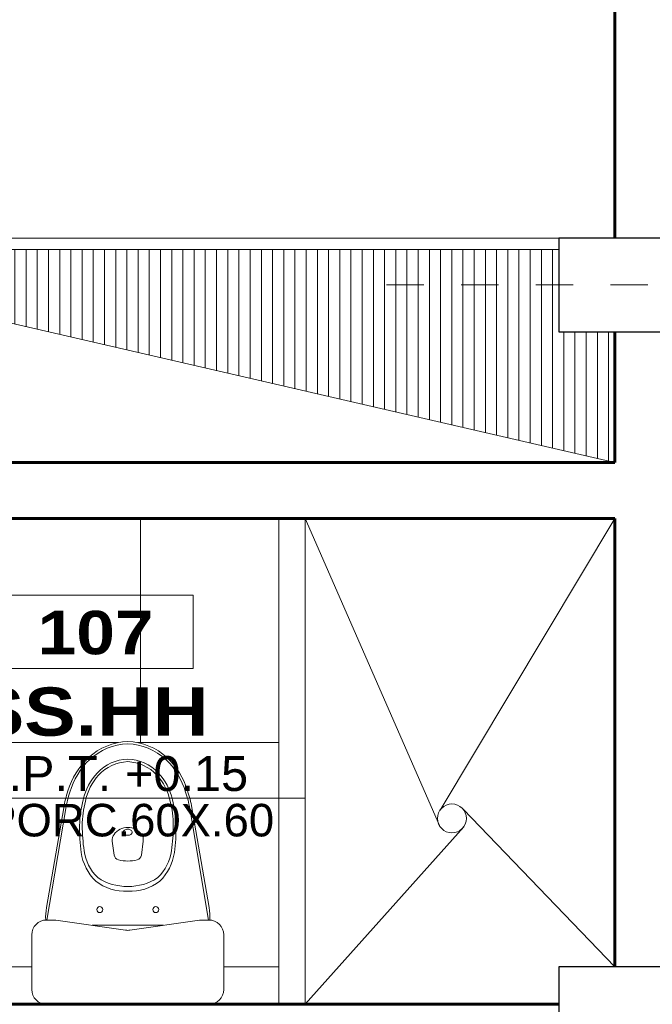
# Model space of a CAD drawing. Header units: metres. Extents: x -13 to 533, y -25 to 219.
# Tile 13 of 99: x 4.26 to 5.95, y 12.7 to 15.33. Entities that reach past the tile are written whole.
import ezdxf
from ezdxf.enums import TextEntityAlignment as Align

# ---------------------------------------------------------------- set-up
doc = ezdxf.new("R2010")
doc.units = ezdxf.units.M
doc.linetypes.add('DASHDOT', pattern=[1, 0.5, -0.25, 0, -0.25])
for name, color, linetype, lineweight in [('COLUMNAS', 5, 'Continuous', 80), ('EJES', 251, 'Continuous', 20), ('NPT', 255, 'Continuous', 13), ('Pluma 0.2', 252, 'Continuous', 20), ('PLUMA 0.8', 1, 'Continuous', 60), ('SANITARIOS', 54, 'Continuous', 18), ('TEXTO', 14, 'Continuous', 40), ('Textos', 7, 'Continuous', 0)]:
    doc.layers.add(name, color=color, linetype=linetype, lineweight=lineweight)
doc.layers.add('PLUMA 0.05', color=7, linetype='Continuous', lineweight=5, true_color=0x9c9c9c)
doc.layers.add('TEXTURAS', color=7, linetype='Continuous', lineweight=5, true_color=0x8a8a8a)
doc.styles.add('ARIAL BLACK', font='txt', dxfattribs={"height": 0.1})
doc.styles.add('STYLE1', font='arial.ttf', dxfattribs={"height": 0.3})

# ---------------------------------------------------------------- blocks, each defined once
blk = doc.blocks.new('A$C1DB9681C')
for p, q in [((0.0853656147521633, 0.5259124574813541), (0.0392541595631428, 0.2587589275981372)), ((0.0407027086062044, 0.2255772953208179), (0.0911344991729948, 0.5242283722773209)), ((0.4734342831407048, 0.2255772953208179), (0.4230024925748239, 0.5242283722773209)), ((0.4287713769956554, 0.5259124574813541), (0.4748828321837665, 0.2587589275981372)), ((0.2207645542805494, 0.3990422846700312), (0.2156367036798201, 0.436646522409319)), ((0.2933724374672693, 0.3990422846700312), (0.2985002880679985, 0.436646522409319)), ((0.0649951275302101, 0.2255772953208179), (0.0399951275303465, 0.2255772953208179)), ((0.0649951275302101, 0.2255772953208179), (0.2512816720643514, 0.1983265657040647)), ((0.1613642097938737, 0.2114800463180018), (0.2570684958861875, 0.2114800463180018)), ((0.3528692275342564, 0.2114800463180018), (0.2570684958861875, 0.2114800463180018)), ((0.2628554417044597, 0.1983257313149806), (0.4493354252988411, 0.2255772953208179)), ((0.4743354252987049, 0.2255772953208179), (0.4493354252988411, 0.2255772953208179)), ((-4.8724696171e-06, 0.0400026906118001), (-4.8724696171e-06, 0.1855772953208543)), ((0.5143354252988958, 0.0400026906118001), (0.5143354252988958, 0.1855772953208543)), ((0.4743354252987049, 2.6906118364e-06), (0.0399951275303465, 2.6906118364e-06))]:
    blk.add_line(p, q)
blk.add_lwpolyline([(0.2450684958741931, 0.4604800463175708, 0.1390050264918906), (0.2458909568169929, 0.4575788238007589, 0.1070892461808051), (0.2485832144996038, 0.4547791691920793, 0.080211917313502), (0.2522965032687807, 0.4530694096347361, 0.067960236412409), (0.2570684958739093, 0.452417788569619, 0.0679602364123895), (0.261840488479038, 0.4530694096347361, 0.08021191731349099), (0.2655537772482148, 0.4547791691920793, 0.1070892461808), (0.2682460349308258, 0.4575788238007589, 0.1390050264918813), (0.2690684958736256, 0.4604800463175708, 0.1390050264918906), (0.2682460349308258, 0.4633812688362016, 0.1070892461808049), (0.2655537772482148, 0.4661809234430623, 0.0802119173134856), (0.261840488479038, 0.4678906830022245, 0.0679602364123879), (0.2570684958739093, 0.4685423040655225, 0.0679602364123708), (0.2522965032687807, 0.4678906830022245, 0.0802119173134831), (0.2485832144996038, 0.4661809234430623, 0.1070892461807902), (0.2458909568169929, 0.4633812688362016, 0.1390050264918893)], format="xyb", close=True)
for centre in [(0.1820684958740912, 0.253480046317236), (0.3320684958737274, 0.253480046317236)]:
    blk.add_circle(centre, 0.008)
for centre, radius, start, end in [((0.263378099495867, 0.5387561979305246), 0.1648446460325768, 92.19359256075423, 132.4727455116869), ((0.2633272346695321, 0.5383444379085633), 0.1592586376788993, 92.25225892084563, 132.8254247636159), ((0.2507588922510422, 0.5387561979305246), 0.1648446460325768, 47.52725448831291, 87.80640743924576), ((0.2508097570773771, 0.5383444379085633), 0.1592586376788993, 47.17457523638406, 87.74774107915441), ((0.2937813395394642, 0.5110476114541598), 0.2058454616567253, 133.5069758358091, 163.073028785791), ((0.2203556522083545, 0.5110476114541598), 0.2058454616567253, 16.92697121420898, 46.49302416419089), ((0.2934777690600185, 0.5112569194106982), 0.1996550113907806, 133.8873058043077, 163.4946005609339), ((0.2629274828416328, 0.5349434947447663), 0.1216776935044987, 92.75995603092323, 135.8858163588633), ((0.2628489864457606, 0.5342354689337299), 0.1153894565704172, 92.87146162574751, 136.5576922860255), ((0.2512095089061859, 0.5349434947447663), 0.1216776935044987, 44.11418364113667, 87.24004396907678), ((0.2512880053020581, 0.5342354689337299), 0.1153894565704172, 43.44230771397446, 87.12853837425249), ((0.2206592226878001, 0.5112569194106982), 0.1996550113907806, 16.50539943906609, 46.11269419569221), ((0.2907256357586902, 0.5128906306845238), 0.1570256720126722, 137.1692449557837, 167.274595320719), ((0.2900998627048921, 0.513200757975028), 0.1496795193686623, 137.8844604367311, 168.1333494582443), ((0.2240371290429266, 0.513200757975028), 0.1496795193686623, 11.86665054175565, 42.11553956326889), ((0.2234113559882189, 0.5128906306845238), 0.1570256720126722, 12.72540467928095, 42.83075504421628), ((0.3769320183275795, 0.475587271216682), 0.2958776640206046, 161.1914994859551, 170.2070749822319), ((0.3793647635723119, 0.4755562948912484), 0.2923108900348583, 161.5677512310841, 170.4151563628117), ((0.1347722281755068, 0.4755562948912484), 0.2923108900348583, 9.584843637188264, 18.43224876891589), ((0.1372049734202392, 0.475587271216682), 0.2958776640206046, 9.792925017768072, 18.80850051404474), ((0.4073331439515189, 0.4752295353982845), 0.2792835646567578, 165.0070925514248, 179.333133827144), ((0.4158106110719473, 0.4751387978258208), 0.2807619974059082, 165.8066819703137, 179.3181272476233), ((0.0983263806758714, 0.4751387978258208), 0.2807619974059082, 0.681872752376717, 14.19331802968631), ((0.1068038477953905, 0.4752295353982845), 0.2792835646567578, 0.6668661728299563, 14.99290744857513), ((0.5562896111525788, 0.4678808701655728), 0.4283522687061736, 178.5821248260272, 188.2412734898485), ((0.6220161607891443, 0.4812331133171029), 0.4869554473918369, 180.3239309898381, 188.2950093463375), ((-0.1078791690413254, 0.4812331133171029), 0.4869554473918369, 351.7049906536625, 359.6760690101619), ((-0.0421526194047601, 0.4678808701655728), 0.4283522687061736, 351.7587265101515, 1.417875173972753), ((0.2404074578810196, 0.4400243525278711), 0.025, 143.8167739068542, 187.7651660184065), ((0.2570684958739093, 0.4278378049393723), 0.0456422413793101, 90, 143.8167739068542), ((0.2570684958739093, 0.4278378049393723), 0.0456422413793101, 36.1832260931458, 90), ((0.2737295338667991, 0.4400243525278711), 0.025, 352.2348339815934, 36.1832260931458), ((0.2634849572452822, 0.4242202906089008), 0.1323187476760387, 187.7049638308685, 225.6981694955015), ((0.2619713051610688, 0.4274656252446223), 0.1229266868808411, 187.7071026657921, 225.9930293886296), ((0.235627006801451, 0.4010689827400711), 0.015, 187.7651660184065, 256.2303869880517), ((0.2785099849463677, 0.4010689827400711), 0.015, 283.7696130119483, 352.2348339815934), ((0.2521656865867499, 0.4274656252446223), 0.1229266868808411, 314.0069706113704, 352.2928973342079), ((0.250652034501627, 0.4242202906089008), 0.1323187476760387, 314.3018305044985, 352.2950361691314), ((0.2570684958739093, 0.4885633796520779), 0.1050833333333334, 256.2303869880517, 270), ((0.2570684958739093, 0.4885633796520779), 0.1050833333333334, 270, 283.7696130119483), ((0.2512401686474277, 0.4342095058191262), 0.1318583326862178, 232.5539812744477, 272.5333809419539), ((0.2537801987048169, 0.4535029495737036), 0.1380620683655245, 235.9958080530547, 271.3647728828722), ((0.2603567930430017, 0.4535029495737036), 0.1380620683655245, 268.6352271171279, 304.0041919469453), ((0.262896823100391, 0.4342095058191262), 0.1318583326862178, 267.4666190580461, 307.4460187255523), ((0.1870684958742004, 0.2332457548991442), 0.15, 170.2070749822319, 182.9659744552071), ((0.3270684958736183, 0.2332457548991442), 0.15, 357.0388858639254, 9.792925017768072), ((0.0399951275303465, 0.1855772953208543), 0.04, 90, 180), ((0.4743354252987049, 0.1855772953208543), 0.04, 0, 90), ((0.2570714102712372, 0.2379053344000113), 0.04, 261.677576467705, 278.3141622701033), ((0.0399951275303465, 0.0400026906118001), 0.04, 180, 270), ((0.4743354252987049, 0.0400026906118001), 0.04, 270, 0)]:
    blk.add_arc(centre, radius, start, end)
blk = doc.blocks.new('A$C7ABB6997')
at = {"layer": 'EJES', "color": 250, "linetype": 'DASHDOT', "ltscale": 0.01}
blk.add_line((0.2199997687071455, 0.5999999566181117), (0.2199997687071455, 2.749999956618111), dxfattribs=at)
at = {"layer": 'EJES', "color": 250, "lineweight": 40}
blk.add_circle((0.2199997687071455, 2.969999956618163), 0.22, dxfattribs=at)
blk = doc.blocks.new('rtyjety')
at = {"layer": 'NPT', "lineweight": 20, "extrusion": (-1.47885e-11, -2.653032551e-07, 0.9999999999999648)}
h = blk.add_hatch(color=256, dxfattribs=at)
h.paths.add_polyline_path([(-24.42016436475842, -23.53119375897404), (-24.42016436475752, -23.62494375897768), (-24.32641436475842, -23.62494375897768, 0.4142135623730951)])
h.paths.add_polyline_path([(-24.42016436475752, -23.62494375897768), (-24.51391436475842, -23.62494375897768, 0.4142135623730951), (-24.42016436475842, -23.7186937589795)])
at = {"layer": 'NPT', "lineweight": 20, "extrusion": (-1.2658e-11, -2.653035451e-07, 0.9999999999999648)}
for p, q in [((-24.42016436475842, -23.45372328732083, -6.1564754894e-06), (-24.42016436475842, -23.87122046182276, -6.2672388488e-06)), ((-24.58816024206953, -23.62494375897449, -6.2019033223e-06), (-22.64535801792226, -23.62494375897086, -6.2018787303e-06)), ((-24.42016436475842, -23.87122046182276, -6.2672388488e-06), (-24.51059533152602, -23.82309790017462, -6.2544729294e-06)), ((-24.42016436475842, -23.87122046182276, -6.2672388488e-06), (-24.32973339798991, -23.82309790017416, -6.254470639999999e-06))]:
    blk.add_line(p, q, dxfattribs=at)
blk.add_circle((-24.42016436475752, -23.62494375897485, 6.61896043e-08), 0.09375, dxfattribs=at)
blk = doc.blocks.new('NOMBRES AMBIENTES DIFER 1')
at = {"layer": 'Textos', "color": 8}
blk.add_lwpolyline([(0.2430669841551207, 1.342145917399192), (1.600221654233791, 1.342145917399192), (1.600221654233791, 0.8576836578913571), (0.2430669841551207, 0.8576836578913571)], close=True, dxfattribs=at)
at = {"layer": 'NPT', "extrusion": (1.2658e-11, 2.653035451e-07, 0.9999999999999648), "xscale": 1.318472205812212, "yscale": 1.318472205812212, "zscale": 1.318472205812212, "rotation": 359.9999999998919}
blk.add_blockref('rtyjety', (32.19730797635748, 31.14803593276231, 8.1768227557e-06), dxfattribs=at)
at = {"layer": 'Textos', "color": 30, "style": 'STYLE1'}
blk.add_text('N.P.T.', height=0.2307326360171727, rotation=359.9999999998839, dxfattribs=at).set_placement((0.1446038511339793, 0.04622916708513))
at = {"layer": 'Textos', "color": 8, "style": 'ARIAL BLACK'}
blk.add_attdef('B-300', text='', height=0.2873321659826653, rotation=359.9999999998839, dxfattribs=at).set_placement((0.9541697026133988, 0.9513113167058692), align=Align.CENTER)
at = {"layer": 'Textos', "style": 'ARIAL BLACK'}
blk.add_attdef('NOMBRE', text='', height=0.3192579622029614, rotation=359.9999999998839, dxfattribs=at).set_placement((1.01240791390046, 0.4132724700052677), align=Align.CENTER)
at = {"layer": 'Textos', "color": 30, "style": 'STYLE1'}
blk.add_attdef('0.00', (1.1488162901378, 0.0464138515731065), '', height=0.2307326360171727, rotation=359.9999999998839, dxfattribs=at)
at = {"layer": 'Textos', "color": 35, "style": 'STYLE1'}
for tag, p in [('PISO:', (0.1859508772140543, -0.46787905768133)), ('SERIE', (0.1606825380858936, -0.7629534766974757)), ('COLOR', (0.1189739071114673, -1.093213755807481))]:
    blk.add_attdef(tag, p, '', height=0.2154366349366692, rotation=359.9999999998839, dxfattribs=at)
blk = doc.blocks.new('YE')
at = {"layer": 'COLUMNAS', "color": 160, "linetype": 'Continuous', "lineweight": 30}
for points in [[(305.4628489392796, 93.08074708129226), (305.162848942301, 93.08074708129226), (305.162848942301, 92.83074708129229), (305.4628489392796, 92.83074708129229)], [(305.4628489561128, 91.13075455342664), (305.1628490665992, 91.13075455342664), (305.1628490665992, 90.88075455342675), (305.4628489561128, 90.88075455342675)]]:
    blk.add_lwpolyline(points, close=True, dxfattribs=at)

msp = doc.modelspace()

# ---------------------------------------------------------------- hatches: boundary and pattern name
at = {"layer": 'PLUMA 0.05', "linetype": 'Continuous', "lineweight": 5}
h = msp.add_hatch(dxfattribs=at)
h.set_pattern_fill('_USER', color=152, scale=0.03, angle=89.99999999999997, style=0, pattern_type=0)
h.set_pattern_definition([(90, (-313.1272057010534, -32.29471937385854), (-0.03, 1.515964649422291e-17), [])])
h.paths.add_polyline_path([(5.850000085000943, 14.49999239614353), (5.700000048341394, 14.49999239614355), (5.700000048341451, 14.7199924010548), (3.499366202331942, 14.71999239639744), (3.499366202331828, 14.69230733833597), (5.850000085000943, 14.1499953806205)])
at = {"layer": 'TEXTURAS'}
h = msp.add_hatch(dxfattribs=at)
h.set_pattern_fill('_USER', color=256, scale=0.6, angle=-180, double=1, pattern_type=0)
h.set_pattern_definition([(179.9999999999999, (30.37903888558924, 13.99999991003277), (-4.594282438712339e-16, -0.6), []), (270, (30.37903888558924, 13.99999991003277), (0.6, -6.431252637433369e-16), [])])
edge = h.paths.add_edge_path()
edge.add_arc((4.551426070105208, 13.23875341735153), 0.1648446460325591, 452.1935925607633, 492.4727455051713, ccw=False)
edge.add_arc((4.538806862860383, 13.23875341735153), 0.1648446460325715, 407.5272545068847, 447.80640743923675, ccw=False)
edge.add_arc((4.508403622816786, 13.21104483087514), 0.2058454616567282, 376.9269712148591, 406.49302417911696, ccw=False)
edge.add_arc((4.425252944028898, 13.17558449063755), 0.2958776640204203, 369.7929250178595, 378.80850051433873, ccw=False)
edge.add_line((4.716819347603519, 13.22590967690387), (4.762930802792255, 12.95875614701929))
edge.add_arc((4.615116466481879, 12.93324297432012), 0.1500000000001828, 357.03402554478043, 369.7929250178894, ccw=False)
edge.add_arc((4.762189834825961, 12.88557451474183), 0.03999999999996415, 359.9999999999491, 446.0926981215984, ccw=False)
edge.add_line((4.802189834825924, 12.88557451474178), (4.802189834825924, 12.73999991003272))
edge.add_arc((4.762189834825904, 12.73999991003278), 0.04000000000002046, 270, 359.9999999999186, ccw=False)
edge.add_line((4.762189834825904, 12.69999991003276), (4.950000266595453, 12.69999991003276))
edge.add_line((4.950000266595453, 12.69999991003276), (4.950000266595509, 13.99999537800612))
edge.add_line((4.950000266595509, 13.99999537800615), (3.198731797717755, 13.99999537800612))
edge.add_line((3.198731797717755, 13.99999537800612), (3.198732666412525, 13.2499994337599))
edge.add_line((3.198732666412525, 13.2499994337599), (3.349365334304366, 13.2499994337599))
edge.add_line((3.349365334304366, 13.2499994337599), (3.349365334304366, 13.19999991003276))
edge.add_line((3.349365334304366, 13.19999991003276), (4.14936550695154, 13.19999991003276))
edge.add_line((4.14936550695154, 13.19999991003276), (4.14936550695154, 12.69999991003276))
edge.add_line((4.14936550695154, 12.69999991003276), (4.327849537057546, 12.69999991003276))
edge.add_arc((4.327849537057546, 12.73999991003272), 0.03999999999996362, 180, 270, ccw=False)
edge.add_line((4.287849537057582, 12.73999991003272), (4.287849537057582, 12.88557451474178))
edge.add_arc((4.327849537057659, 12.8855745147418), 0.04000000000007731, 93.63038922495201, 180.0000000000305, ccw=False)
edge.add_arc((4.475116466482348, 12.93324297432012), 0.1499999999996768, 170.2070749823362, 182.9611141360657, ccw=False)
edge.add_line((4.32730213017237, 12.9587561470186), (4.37341358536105, 13.22590967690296))
edge.add_arc((4.664979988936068, 13.17558449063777), 0.2958776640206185, 521.1914994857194, 530.2070749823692, ccw=False)
edge.add_arc((4.581829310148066, 13.21104483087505), 0.2058454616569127, 493.5069758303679, 523.0730287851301, ccw=False)

# ---------------------------------------------------------------- linework, layer by layer
at = {"layer": 'PLUMA 0.05', "color": 152, "linetype": 'Continuous', "lineweight": 5}
msp.add_line((3.499366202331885, 14.69230733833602), (5.850000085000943, 14.1499953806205), dxfattribs=at)
at = {"layer": 'PLUMA 0.05'}
for points in [[(5.700000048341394, 14.71999240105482), (3.499366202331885, 14.71999239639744)], [(3.37936620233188, 14.47499239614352), (3.37936620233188, 14.1499953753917), (5.850000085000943, 14.1499953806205), (5.850000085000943, 14.49999239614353)]]:
    msp.add_lwpolyline(points, dxfattribs=at)
at = {"layer": 'Pluma 0.2'}
for p, q in [((3.499366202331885, 14.7499923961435), (5.850000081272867, 14.7499923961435)), ((4.950000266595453, 12.69999991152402), (4.950000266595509, 13.99999537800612)), ((5.020000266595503, 12.69999991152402), (5.020000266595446, 13.99999537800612))]:
    msp.add_line(p, q, dxfattribs=at)
at = {"layer": 'PLUMA 0.8', "color": 1, "linetype": 'Continuous', "lineweight": 5}
for p, q in [((5.020000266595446, 13.99999540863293), (5.379672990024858, 13.178402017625)), ((5.850000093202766, 13.99999540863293), (5.381618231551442, 13.21976915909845)), ((5.850000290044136, 12.79999999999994), (5.443210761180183, 13.22191800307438)), ((5.020000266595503, 12.69999990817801), (5.444788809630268, 13.17527102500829))]:
    msp.add_line(p, q, dxfattribs=at)
at = {"layer": 'PLUMA 0.8'}
for points in [[(5.850000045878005, 14.7499923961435), (5.850000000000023, 17.19999986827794)], [(5.850000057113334, 14.1499953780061), (5.850000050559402, 14.49999239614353)], [(3.19936620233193, 14.47499239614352), (3.19936620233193, 13.99999537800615), (5.850000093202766, 13.99999537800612)], [(5.850000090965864, 14.1499953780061), (3.349366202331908, 14.1499953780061), (3.349366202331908, 14.47499239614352)], [(5.85000008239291, 12.79999986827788), (5.850000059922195, 13.99999537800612)], [(3.499366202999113, 12.69999991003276), (5.700000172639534, 12.69999991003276)], [(3.499366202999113, 12.69999990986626), (5.700000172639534, 12.69999990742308)]]:
    msp.add_lwpolyline(points, dxfattribs=at)
at = {"layer": 'PLUMA 0.8', "color": 2, "lineweight": 5}
msp.add_circle((5.413227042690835, 13.19755348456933), 0.03863486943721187, dxfattribs=at)

# ---------------------------------------------------------------- block references
at = {"layer": 'COLUMNAS', "linetype": 'Continuous', "lineweight": 50}
msp.add_blockref('YE', (-299.4628487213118, -78.3307545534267), dxfattribs=at)
at = {"layer": 'EJES', "ltscale": 0.5, "xscale": -1, "rotation": 270}
for p in [(4.637723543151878, 14.40499754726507), (4.63772363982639, 12.45500009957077)]:
    msp.add_blockref('A$C7ABB6997', p, dxfattribs=at)
at = {"layer": 'SANITARIOS', "xscale": -1}
msp.add_blockref('A$C1DB9681C', (4.80218496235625, 12.69999721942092), dxfattribs=at)
at = {"layer": 'TEXTO'}
ref = msp.add_blockref('NOMBRES AMBIENTES DIFER 1', (4.073024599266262, 13.25207206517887), dxfattribs=dict(at, xscale=0.4044226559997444, yscale=0.4044226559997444, zscale=0.4044226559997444))
ref.add_attrib('B-300', '107', dxfattribs={"layer": 'Textos', "color": 8, "height": 0.1162036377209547, "rotation": 359.9999999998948, "style": 'ARIAL BLACK'}).set_placement((4.458912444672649, 13.63680391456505, -5.8670034e-09), align=Align.CENTER)
ref.add_attrib('NOMBRE', 'SS.HH', dxfattribs={"layer": 'Textos', "height": 0.129115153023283, "rotation": 359.9999999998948, "style": 'ARIAL BLACK'}).set_placement((4.445531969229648, 13.41876868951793, -5.8670906e-09), align=Align.CENTER)
ref.add_attrib('0.00', '+0.15', (4.537631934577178, 13.27084287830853, -5.8670906e-09), dxfattribs={"layer": 'Textos', "color": 30, "height": 0.0933135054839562, "rotation": 359.9999999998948, "style": 'STYLE1'})
ref.add_attrib('PISO:', 'PORC.60X.60', (4.165951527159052, 13.14928499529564, -5.8670368e-09), dxfattribs={"layer": 'Textos', "color": 35, "height": 0.0871274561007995, "rotation": 359.9999999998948, "style": 'STYLE1'})

doc.saveas('drawing.dxf')
